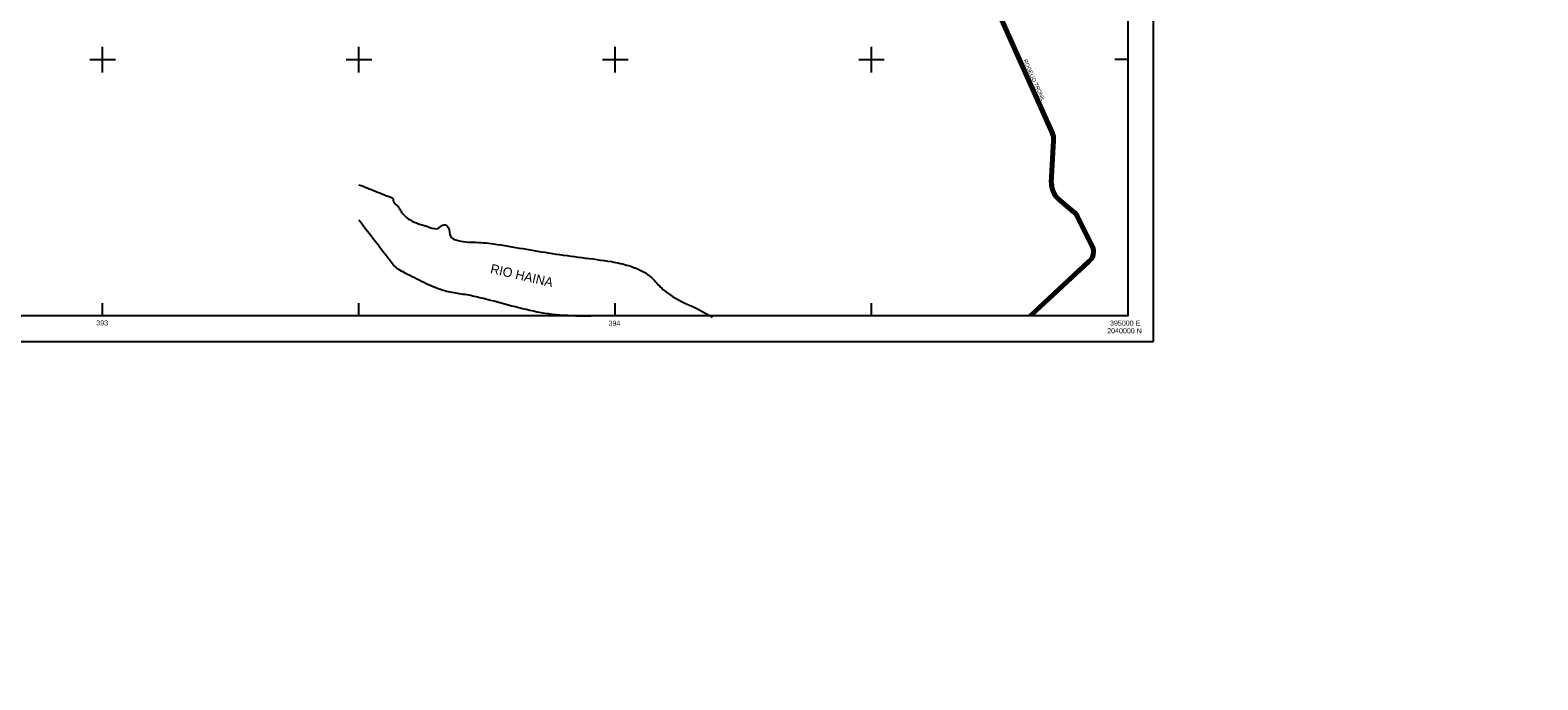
# Model space of a CAD drawing. Extents: x 389840 to 395800, y 2039290 to 2042800.
# Tile 2 of 7: x 392859 to 395800, y 2039290 to 2040557. Entities that reach past the tile are written whole.
import ezdxf

# ---------------------------------------------------------------- set-up
doc = ezdxf.new("R2010")
doc.units = 0
doc.layers.get('0').update_dxf_attribs({"linetype": 'CONTINUOUS'})
for name, color, linetype in [('1', 7, 'CONTINUOUS'), ('2', 7, 'CONTINUOUS'), ('25', 7, 'CONTINUOUS'), ('8', 7, 'CONTINUOUS'), ('STREAM', 7, 'CONTINUOUS')]:
    doc.layers.add(name, color=color, linetype=linetype)

# ---------------------------------------------------------------- blocks, each defined once
blk = doc.blocks.new('CROSS', base_point=(390500, 2042000))
at = {"layer": '25', "color": 17, "linetype": 'CONTINUOUS'}
for p, q in [((390500, 2041975), (390500, 2042025)), ((390475, 2042000), (390525, 2042000))]:
    blk.add_line(p, q, dxfattribs=at)
blk.add_point((390500, 2042000), dxfattribs=at)
blk.add_point((390500, 2042000), dxfattribs=at)
blk.add_point((390500, 2042000), dxfattribs=at)

msp = doc.modelspace()

# ---------------------------------------------------------------- linework, layer by layer
at = {"layer": '1', "linetype": 'CONTINUOUS'}
for p, q in [((394852.7384, 2040357.4624), (394737.9264, 2040614.1576)), ((394851.0768, 2040260.0584), (394855.6288, 2040341.7992)), ((394894.728, 2040202.9184), (394865.0024, 2040227.8744)), ((394931.1664, 2040135.5544), (394901.7376, 2040194.0568)), ((394810.0296, 2040000.1144), (394925.0008, 2040107.2672))]:
    msp.add_line(p, q, dxfattribs=at)
for centre, radius, start, end in [((394821.917558, 2040343.676755), 33.76365, 356.812478, 24.097572), ((394890.194169, 2040257.879951), 39.17808, 176.812406, 229.984319), ((394876.724282, 2040181.474492), 27.99979, 26.703911, 49.984697), ((394910.618107, 2040125.217732), 23.00143, 308.703333, 26.703622)]:
    msp.add_arc(centre, radius, start, end, dxfattribs=at)
at = {"layer": '2', "linetype": 'CONTINUOUS'}
for p, q in [((394850, 2040356.2376), (394735.188, 2040612.9328)), ((394855.4768, 2040358.6872), (394740.6648, 2040615.3824)), ((394848.0816, 2040260.2256), (394852.6336, 2040341.9664)), ((394854.072, 2040259.8912), (394858.624, 2040341.632)), ((394896.6568, 2040205.216), (394866.9312, 2040230.172)), ((394892.7992, 2040200.6208), (394863.0736, 2040225.5768)), ((394928.4864, 2040134.2064), (394899.0576, 2040192.7088)), ((394933.8464, 2040136.9024), (394904.4176, 2040195.4048)), ((394805.5064, 2040000), (394922.9552, 2040109.4616)), ((394814.3072, 2040000), (394927.0464, 2040105.0728))]:
    msp.add_line(p, q, dxfattribs=at)
for centre, radius, start, end in [((394821.917558, 2040343.676755), 30.76365, 356.812478, 24.097572), ((394821.917558, 2040343.676755), 36.76365, 356.812478, 24.097572), ((394890.194169, 2040257.879951), 42.17808, 176.812406, 229.984319), ((394890.194169, 2040257.879951), 36.17808, 176.812406, 229.984319), ((394876.724282, 2040181.474492), 24.99979, 26.703911, 49.984697), ((394876.724282, 2040181.474492), 30.99979, 26.703911, 49.984697), ((394910.618107, 2040125.217732), 20.00143, 308.703333, 26.703622), ((394910.618107, 2040125.217732), 26.00143, 308.703333, 26.703622)]:
    msp.add_arc(centre, radius, start, end, dxfattribs=at)
at = {"layer": '25', "color": 17, "linetype": 'CONTINUOUS'}
for p, q in [((395050, 2039950), (395050, 2042550)), ((395000, 2042500), (395000, 2040000)), ((395000, 2040500), (394975, 2040500)), ((393000, 2040000), (393000, 2040025)), ((393500, 2040000), (393500, 2040025)), ((394000, 2040000), (394000, 2040025)), ((394500, 2040000), (394500, 2040025)), ((389950, 2039950), (395050, 2039950))]:
    msp.add_line(p, q, dxfattribs=at)
at = {"layer": '25', "color": 9, "linetype": 'CONTINUOUS'}
msp.add_line((394500, 2040000), (394500, 2040025), dxfattribs=at)
at = {"layer": '25', "color": 17, "linetype": 'CONTINUOUS', "const_width": 0.005}
for points in [[(395750, 2039340), (395750, 2042750)], [(389890, 2039340), (395750, 2039340)]]:
    msp.add_lwpolyline(points, dxfattribs=at)
at = {"layer": '25', "color": 17, "linetype": 'CONTINUOUS'}
msp.add_lwpolyline([(390000, 2042500), (395000, 2042500), (395000, 2040000), (390000, 2040000), (390000, 2042500)], dxfattribs=at)
msp.add_lwpolyline([(390000, 2042500), (395000, 2042500), (395000, 2040000), (390000, 2040000), (390000, 2042500)], dxfattribs=at)
at = {"layer": '25', "color": 9, "linetype": 'CONTINUOUS', "const_width": 0.005}
for points in [[(395800, 2039290), (395800, 2039337.1352)], [(395800, 2039290), (395748.9504, 2039290)]]:
    msp.add_lwpolyline(points, dxfattribs=at)
at = {"layer": '8', "color": 4, "linetype": 'CONTINUOUS'}
for points in [[(393500, 2040255.9648, 0.000033), (393532.37049, 2040243.165027, -0.00004), (393564.7408, 2040230.3648, -0.27211), (393567.072106, 2040225.849662, 0.153269), (393568.8096, 2040220.428, 0.010784), (393571.88875, 2040217.532735, -0.010095), (393574.972, 2040214.6416, -0.073439), (393579.322775, 2040208.389064, 0.032418), (393583.2032, 2040201.7328, 0.142745), (393612.063668, 2040181.413916, 0.01823), (393647.4696, 2040170.1776, 0.221323), (393658.248269, 2040173.7242, -0.21036), (393669.0872, 2040177.4744, -0.271596), (393676.708351, 2040163.574043, 0.260327), (393684.2472, 2040149.3952, 0.064061), (393723.202934, 2040143.630671, -0.026973), (393762.8264, 2040140.692, -0.002307), (393819.935895, 2040131.195751, 0.002626), (393877.0512, 2040121.736, 0.007823), (393934.95327, 2040113.802281, -0.008438), (393992.844, 2040105.7976, -0.036388), (394026.282926, 2040098.025686, -0.051348), (394057.7584, 2040084.62, -0.077378), (394077.33503, 2040068.087733, 0.028409), (394095.4896, 2040049.5112, 0.067894), (394141.854544, 2040022.461585, -0.052208), (394189.256, 2039996.7104)], [(393952.5928, 2039999.5712, -0.024833), (393892.500241, 2040001.479067, -0.03497), (393833.1568, 2040010.5064, -0.009425), (393777.462851, 2040024.735303, 0.010919), (393721.7312, 2040038.7968, 0.017479), (393692.715367, 2040043.596203, -0.041302), (393664.0656, 2040049.7392, -0.031643), (393626.388526, 2040064.913537, -0.013502), (393590.1504, 2040083.456, -0.026476), (393576.548575, 2040091.447796, -0.079006), (393565.0576, 2040101.9216, -0.000002), (393532.528705, 2040144.242727, -0.000001), (393500, 2040186.564)]]:
    msp.add_lwpolyline(points, format="xyb", dxfattribs=at)

# ---------------------------------------------------------------- block references
for p in [(393000, 2040500), (393500, 2040500), (394000, 2040500), (394500, 2040500)]:
    msp.add_blockref('CROSS', p)

# ---------------------------------------------------------------- texts
at = {"layer": '25', "color": 17, "linetype": 'CONTINUOUS'}
for s, width, p in [('393', 0.999938, (392987.4504, 2039981.336)), ('394', 1.000029, (393987.0016, 2039980.748)), ('395000 E', 1.000062, (394965.3376, 2039980.832)), ('2040000 N', 0.999983, (394959.7784, 2039966.012))]:
    msp.add_text(s, height=10.000008, dxfattribs=dict(at, width=width)).set_placement(p)
at = {"layer": '8', "color": 4, "linetype": 'CONTINUOUS'}
msp.add_text('RIO HAINA', height=18.200002, rotation=347, dxfattribs=at).set_placement((393755.1, 2040083.9192))
at = {"layer": 'STREAM', "linetype": 'CONTINUOUS'}
msp.add_text('ROGELIO TRONIL', height=7.5, rotation=294.097525, dxfattribs=at).set_placement((394796.2176, 2040498.5264))

doc.saveas('drawing.dxf')
